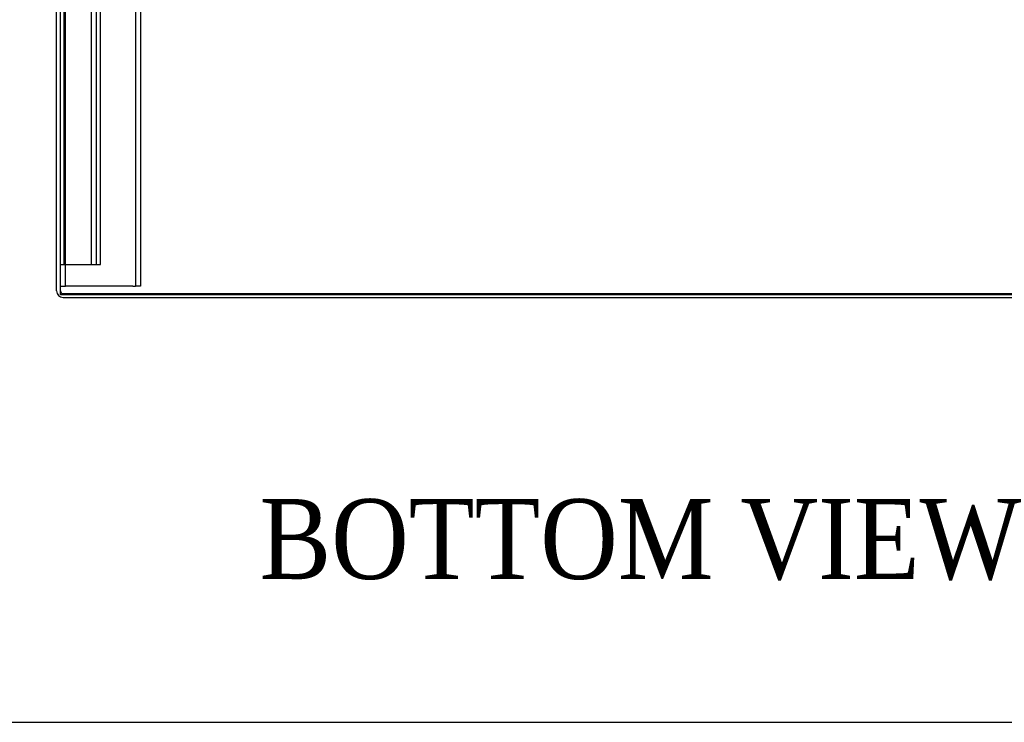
# Model space of a CAD drawing. Header units: inches. Extents: x 1 to 299, y -2 to 199.
# Tile 3 of 68: x 62 to 87, y 1 to 18. Entities that reach past the tile are written whole.
import ezdxf
from ezdxf.enums import TextEntityAlignment as Align
from ezdxf.lldxf.tags import DXFTag

# ---------------------------------------------------------------- set-up
doc = ezdxf.new("R2010")
doc.units = ezdxf.units.IN
doc.header["$MEASUREMENT"] = 0
for name, color, linetype in [('COM50677-1', 7, 'Continuous'), ('COM53964-2', 7, 'Continuous'), ('COM71178-1', 7, 'Continuous'), ('COM71180-2', 7, 'Continuous'), ('Default', 7, 'Continuous')]:
    doc.layers.add(name, color=color, linetype=linetype)
doc.styles.add('SEACAD_Times_New_Roman', font='times.ttf')
tags = doc.linetypes.add('HIDDEN2', pattern=[0.1875, 0.125, -0.0625]).pattern_tags.tags
tags[6:7] = [DXFTag(74, 4), DXFTag(75, 0), DXFTag(340, '0'), DXFTag(46, 0.0), DXFTag(50, 0.0), DXFTag(44, 0.0), DXFTag(45, 0.0)]
tags[4:5] = [DXFTag(74, 4), DXFTag(75, 0), DXFTag(340, '0'), DXFTag(46, 0.0), DXFTag(50, 0.0), DXFTag(44, 0.0), DXFTag(45, 0.0)]

# ---------------------------------------------------------------- blocks, each defined once
blk = doc.blocks.new('SE7')
at = {"layer": 'COM50677-1', "color": 7, "linetype": 'HIDDEN2'}
for p, q in [((63.192, 11.482), (63.192, 34.982)), ((64.942, 34.982), (64.942, 11.482)), ((65.067, 34.982), (65.067, 11.482)), ((63.067, 11.482), (63.192, 11.482)), ((63.252, 11.482), (63.192, 11.482)), ((64.882, 11.482), (63.252, 11.482)), ((64.882, 11.482), (64.942, 11.482)), ((65.067, 11.482), (64.942, 11.482))]:
    blk.add_line(p, q, dxfattribs=at)
at = {"layer": 'COM53964-2', "color": 7, "linetype": 'HIDDEN2'}
for p, q in [((63.162, 12.029), (63.162, 34.404)), ((63.846, 12.029), (63.846, 34.404)), ((63.972, 12.029), (63.972, 34.404)), ((64.067, 12.029), (64.067, 34.404)), ((63.067, 12.029), (63.205, 12.029)), ((63.205, 12.029), (63.929, 12.029)), ((63.929, 12.029), (64.067, 12.029))]:
    blk.add_line(p, q, dxfattribs=at)
at = {"layer": 'COM71178-1', "color": 7, "linetype": 'Continuous'}
for p, q in [((62.972, 11.364), (62.972, 35.169)), ((63.132, 11.204), (93.872, 11.204))]:
    blk.add_line(p, q, dxfattribs=at)
at = {"layer": 'COM71178-1', "color": 7, "linetype": 'HIDDEN2'}
blk.add_line((63.132, 11.299), (93.872, 11.299), dxfattribs=at)
at = {"layer": 'COM71178-1', "color": 7, "linetype": 'Continuous'}
blk.add_arc((63.132, 11.364), 0.16, 180, 270, dxfattribs=at)
at = {"layer": 'COM71178-1', "color": 7, "linetype": 'HIDDEN2'}
blk.add_arc((63.132, 11.364), 0.065, 180, 270, dxfattribs=at)
at = {"layer": 'COM71180-2', "color": 7, "linetype": 'Continuous'}
for p, q in [((63.067, 11.264), (63.067, 35.121)), ((93.937, 11.264), (63.067, 11.264))]:
    blk.add_line(p, q, dxfattribs=at)
blk = doc.blocks.new('BORDER')
at = {"layer": 'Default', "color": 7, "linetype": 'Continuous'}
blk.add_line((-41.86, 0), (0, 0), dxfattribs=at)

msp = doc.modelspace()

# ---------------------------------------------------------------- block references
at = {"layer": 'Default', "color": 7, "xscale": 7.12, "yscale": 7.12, "zscale": 7.12}
msp.add_blockref('BORDER', (299.411, 0.564), dxfattribs=at)
at = {"layer": 'Default'}
msp.add_blockref('SE7', (0, 0), dxfattribs=at)

# ---------------------------------------------------------------- texts
at = {"layer": 'Default', "color": 7, "linetype": 'Continuous', "style": 'SEACAD_Times_New_Roman'}
msp.add_text('BOTTOM VIEW', height=2, dxfattribs=at).set_placement((68.04, 6.154), align=Align.TOP_LEFT)

doc.saveas('drawing.dxf')
